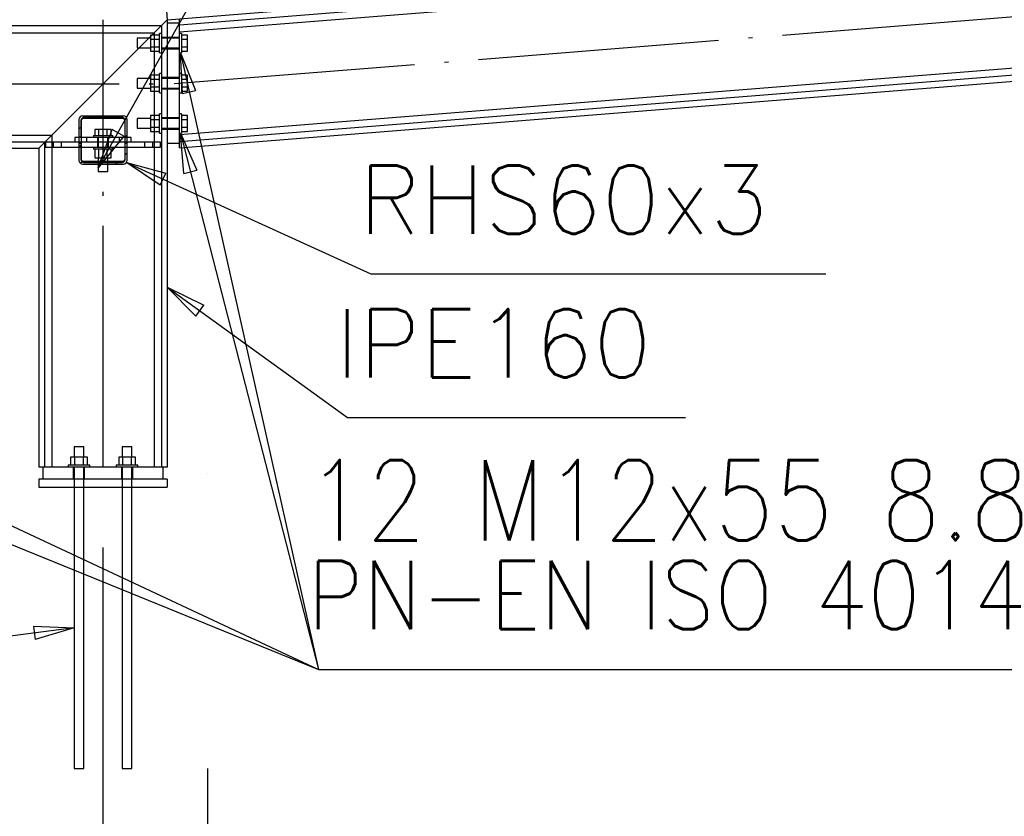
# Paper-space layout '450x700' of a CAD drawing. Header units: millimetres. Extents: x 0 to 420, y 0 to 695.
# Tile 51 of 86: x 231 to 256, y 314 to 334. Entities that reach past the tile are written whole.
import ezdxf

# ---------------------------------------------------------------- set-up
doc = ezdxf.new("R2010")
doc.units = ezdxf.units.MM
doc.linetypes.add('ACAD_ISO02W100', pattern=[15, 12, -3])
doc.linetypes.add('ACAD_ISO04W100', pattern=[30, 24, -3, 0, -3])
doc.layers.get('0').update_dxf_attribs({"linetype": 'CONTINUOUS'})
doc.layers.add('AS_DIM_ON', color=7, linetype='CONTINUOUS')
doc.styles.add('Simplex.shx', font='simplex.shx', dxfattribs={"height": 2})

psp = doc.layouts.new('450x700')

# ---------------------------------------------------------------- hatches: boundary and pattern name
h = psp.add_hatch()
h.set_pattern_fill('ANSI31', color=256, scale=0.1, style=0)
h.set_pattern_definition([(45, (237.16074, 342.5165), (-0.2245064, 0.2245064), [])])
h.paths.add_polyline_path([(233.92, 331.757), (232.9, 331.757, 0.414214), (232.81, 331.667), (232.81, 330.647, 0.414214), (232.9, 330.557), (233.92, 330.557, 0.414214), (234.01, 330.647), (234.01, 331.667, 0.414214)], flags=0)
h.paths.add_polyline_path([(233.89, 331.697, -0.414214), (233.95, 331.637), (233.95, 330.677, -0.414214), (233.89, 330.617), (232.93, 330.617, -0.414214), (232.87, 330.677), (232.87, 331.637, -0.414214), (232.93, 331.697)], flags=0)

# ---------------------------------------------------------------- linework, layer by layer
at = {"linetype": 'Continuous', "ltscale": 0.25}
for p, q in [((235.31, 334.025), (359.709, 343.944)), ((359.709, 341.031), (235.31, 331.111)), ((235.31, 330.963), (359.709, 340.882)), ((235.31, 333.844), (297.476, 338.801)), ((235.31, 331.292), (297.678, 336.265)), ((234.962, 334.747), (235.01, 334.149)), ((235.01, 334.149), (240.389, 334.578)), ((205.158, 334.001), (234.862, 334.001)), ((234.809, 333.948), (234.862, 334.001)), ((234.862, 334.001), (235.01, 334.149)), ((234.862, 334.001), (234.862, 323.016)), ((235.01, 334.149), (235.01, 334.063)), ((235.31, 334.063), (235.01, 334.063)), ((235.01, 334.063), (235.01, 331.073)), ((235.31, 334.025), (235.31, 334.173)), ((235.31, 331.073), (235.31, 334.025)), ((205.338, 333.821), (234.682, 333.821)), ((234.548, 333.688), (234.596, 333.735)), ((234.812, 333.768), (234.596, 333.768)), ((234.596, 333.768), (234.596, 333.668)), ((234.629, 333.768), (234.682, 333.821)), ((234.682, 333.821), (234.809, 333.948)), ((234.682, 333.821), (234.682, 333.768)), ((234.862, 333.808), (234.812, 333.808)), ((234.812, 333.803), (234.812, 333.808)), ((234.812, 333.79), (234.812, 333.803)), ((234.812, 333.767), (234.812, 333.79)), ((234.812, 333.738), (234.812, 333.767)), ((234.812, 333.701), (234.812, 333.738)), ((235.36, 333.808), (235.31, 333.808)), ((235.36, 333.808), (235.36, 333.803)), ((235.36, 333.803), (235.36, 333.79)), ((235.36, 333.79), (235.36, 333.767)), ((235.51, 333.768), (235.36, 333.768)), ((235.36, 333.767), (235.36, 333.738)), ((235.36, 333.738), (235.36, 333.701)), ((235.51, 333.668), (235.51, 333.768)), ((234.596, 333.688), (234.26, 333.688)), ((234.26, 333.688), (234.26, 333.679)), ((234.26, 333.679), (234.26, 333.653)), ((234.26, 333.653), (234.26, 333.614)), ((234.26, 333.614), (234.26, 333.568)), ((234.26, 333.568), (234.26, 333.522)), ((234.26, 333.522), (234.26, 333.483)), ((234.26, 333.483), (234.26, 333.457)), ((234.596, 333.668), (234.812, 333.668)), ((234.596, 333.668), (234.596, 333.468)), ((234.812, 333.468), (234.596, 333.468)), ((234.596, 333.468), (234.596, 333.368)), ((234.812, 333.66), (234.812, 333.701)), ((234.812, 333.615), (234.812, 333.66)), ((234.812, 333.568), (234.812, 333.615)), ((234.812, 333.521), (234.812, 333.568)), ((234.812, 333.476), (234.812, 333.521)), ((234.812, 333.435), (234.812, 333.476)), ((235.36, 333.701), (235.36, 333.66)), ((235.36, 333.668), (235.51, 333.668)), ((235.36, 333.66), (235.36, 333.615)), ((235.36, 333.615), (235.36, 333.568)), ((235.36, 333.568), (235.36, 333.521)), ((235.36, 333.521), (235.36, 333.476)), ((235.36, 333.476), (235.36, 333.435)), ((235.51, 333.468), (235.36, 333.468)), ((235.51, 333.468), (235.51, 333.668)), ((235.51, 333.368), (235.51, 333.468)), ((232.138, 331.277), (234.308, 333.448)), ((234.26, 333.457), (234.26, 333.448)), ((234.26, 333.448), (234.596, 333.448)), ((234.596, 333.368), (234.812, 333.368)), ((234.682, 333.368), (234.682, 332.768)), ((234.812, 333.398), (234.812, 333.435)), ((234.812, 333.368), (234.812, 333.398)), ((234.812, 333.346), (234.812, 333.368)), ((234.812, 333.333), (234.812, 333.346)), ((234.812, 333.328), (234.812, 333.333)), ((234.812, 333.328), (234.862, 333.328)), ((235.31, 333.328), (235.36, 333.328)), ((235.36, 333.435), (235.36, 333.398)), ((235.36, 333.398), (235.36, 333.368)), ((235.36, 333.368), (235.51, 333.368)), ((235.36, 333.368), (235.36, 333.346)), ((235.36, 333.346), (235.36, 333.333)), ((235.36, 333.333), (235.36, 333.328)), ((234.812, 332.768), (234.596, 332.768)), ((234.596, 332.768), (234.596, 332.668)), ((234.862, 332.808), (234.812, 332.808)), ((234.812, 332.803), (234.812, 332.808)), ((234.812, 332.79), (234.812, 332.803)), ((234.812, 332.767), (234.812, 332.79)), ((234.812, 332.738), (234.812, 332.767)), ((234.812, 332.701), (234.812, 332.738)), ((235.36, 332.808), (235.31, 332.808)), ((235.36, 332.808), (235.36, 332.803)), ((235.36, 332.803), (235.36, 332.79)), ((235.36, 332.79), (235.36, 332.767)), ((235.51, 332.768), (235.36, 332.768)), ((235.36, 332.767), (235.36, 332.738)), ((235.36, 332.738), (235.36, 332.701)), ((235.51, 332.668), (235.51, 332.768)), ((234.596, 332.688), (234.26, 332.688)), ((234.26, 332.688), (234.26, 332.679)), ((234.26, 332.679), (234.26, 332.653)), ((234.26, 332.653), (234.26, 332.614)), ((234.26, 332.614), (234.26, 332.568)), ((234.26, 332.568), (234.26, 332.522)), ((234.26, 332.522), (234.26, 332.483)), ((234.26, 332.483), (234.26, 332.457)), ((234.596, 332.668), (234.812, 332.668)), ((234.596, 332.668), (234.596, 332.468)), ((234.812, 332.66), (234.812, 332.701)), ((234.812, 332.615), (234.812, 332.66)), ((234.812, 332.568), (234.812, 332.615)), ((234.812, 332.521), (234.812, 332.568)), ((234.812, 332.476), (234.812, 332.521)), ((235.36, 332.701), (235.36, 332.66)), ((235.36, 332.668), (235.51, 332.668)), ((235.36, 332.66), (235.36, 332.615)), ((235.36, 332.615), (235.36, 332.568)), ((235.36, 332.568), (235.36, 332.521)), ((235.36, 332.521), (235.36, 332.476)), ((235.51, 332.468), (235.51, 332.668)), ((234.26, 332.457), (234.26, 332.448)), ((234.26, 332.448), (234.596, 332.448)), ((234.812, 332.468), (234.596, 332.468)), ((234.596, 332.468), (234.596, 332.368)), ((234.596, 332.368), (234.812, 332.368)), ((234.682, 332.368), (234.682, 331.768)), ((234.812, 332.435), (234.812, 332.476)), ((234.812, 332.398), (234.812, 332.435)), ((234.812, 332.368), (234.812, 332.398)), ((234.812, 332.346), (234.812, 332.368)), ((234.812, 332.333), (234.812, 332.346)), ((234.812, 332.328), (234.812, 332.333)), ((234.812, 332.328), (234.862, 332.328)), ((235.31, 332.328), (235.36, 332.328)), ((235.36, 332.476), (235.36, 332.435)), ((235.51, 332.468), (235.36, 332.468)), ((235.36, 332.435), (235.36, 332.398)), ((235.36, 332.398), (235.36, 332.368)), ((235.36, 332.368), (235.51, 332.368)), ((235.36, 332.368), (235.36, 332.346)), ((235.36, 332.346), (235.36, 332.333)), ((235.36, 332.333), (235.36, 332.328)), ((235.51, 332.368), (235.51, 332.468)), ((232.9, 331.757), (233.92, 331.757)), ((234.812, 331.768), (234.596, 331.768)), ((234.596, 331.768), (234.596, 331.668)), ((234.862, 331.808), (234.812, 331.808)), ((234.812, 331.803), (234.812, 331.808)), ((234.812, 331.79), (234.812, 331.803)), ((234.812, 331.767), (234.812, 331.79)), ((234.812, 331.738), (234.812, 331.767)), ((235.36, 331.808), (235.31, 331.808)), ((235.36, 331.808), (235.36, 331.803)), ((235.36, 331.803), (235.36, 331.79)), ((235.36, 331.79), (235.36, 331.767)), ((235.51, 331.768), (235.36, 331.768)), ((235.36, 331.767), (235.36, 331.738)), ((235.51, 331.668), (235.51, 331.768)), ((232.81, 331.667), (232.81, 330.647)), ((232.87, 330.677), (232.87, 331.637)), ((232.93, 331.697), (233.89, 331.697)), ((233.95, 331.637), (233.95, 330.677)), ((234.01, 330.647), (234.01, 331.667)), ((234.596, 331.688), (234.26, 331.688)), ((234.26, 331.688), (234.26, 331.679)), ((234.26, 331.679), (234.26, 331.653)), ((234.26, 331.653), (234.26, 331.614)), ((234.26, 331.614), (234.26, 331.568)), ((234.26, 331.568), (234.26, 331.522)), ((234.26, 331.522), (234.26, 331.483)), ((234.596, 331.668), (234.812, 331.668)), ((234.596, 331.668), (234.596, 331.468)), ((234.812, 331.701), (234.812, 331.738)), ((234.812, 331.66), (234.812, 331.701)), ((234.812, 331.615), (234.812, 331.66)), ((234.812, 331.568), (234.812, 331.615)), ((234.812, 331.521), (234.812, 331.568)), ((234.812, 331.476), (234.812, 331.521)), ((235.36, 331.738), (235.36, 331.701)), ((235.36, 331.701), (235.36, 331.66)), ((235.36, 331.668), (235.51, 331.668)), ((235.36, 331.66), (235.36, 331.615)), ((235.36, 331.615), (235.36, 331.568)), ((235.36, 331.568), (235.36, 331.521)), ((235.36, 331.521), (235.36, 331.476)), ((235.51, 331.468), (235.51, 331.668)), ((207.882, 331.277), (232.138, 331.277)), ((232.01, 331.15), (232.138, 331.277)), ((232.138, 331.277), (232.138, 331.097)), ((234.26, 331.483), (234.26, 331.457)), ((234.26, 331.457), (234.26, 331.448)), ((234.26, 331.448), (234.596, 331.448)), ((234.812, 331.468), (234.596, 331.468)), ((234.596, 331.468), (234.596, 331.368)), ((234.596, 331.368), (234.812, 331.368)), ((234.682, 331.368), (234.682, 331.097)), ((234.812, 331.435), (234.812, 331.476)), ((234.812, 331.398), (234.812, 331.435)), ((234.812, 331.368), (234.812, 331.398)), ((234.812, 331.346), (234.812, 331.368)), ((234.812, 331.333), (234.812, 331.346)), ((234.812, 331.328), (234.812, 331.333)), ((234.812, 331.328), (234.862, 331.328)), ((235.31, 331.328), (235.36, 331.328)), ((235.36, 331.476), (235.36, 331.435)), ((235.51, 331.468), (235.36, 331.468)), ((235.36, 331.435), (235.36, 331.398)), ((235.36, 331.398), (235.36, 331.368)), ((235.36, 331.368), (235.51, 331.368)), ((235.36, 331.368), (235.36, 331.346)), ((235.36, 331.346), (235.36, 331.333)), ((235.36, 331.333), (235.36, 331.328)), ((235.51, 331.368), (235.51, 331.468)), ((231.958, 331.097), (208.062, 331.097)), ((231.81, 330.949), (231.958, 331.097)), ((231.958, 331.097), (232.01, 331.15)), ((231.958, 323.016), (231.958, 331.097)), ((232.378, 331.097), (231.978, 331.097)), ((231.978, 331.097), (231.978, 330.977)), ((232.71, 331.097), (232.378, 331.097)), ((232.378, 330.977), (232.378, 331.097)), ((232.81, 331.217), (232.71, 331.217)), ((232.71, 331.217), (232.71, 331.097)), ((232.81, 331.097), (232.71, 331.097)), ((233.95, 331.217), (232.87, 331.217)), ((233.95, 331.097), (232.87, 331.097)), ((234.11, 331.217), (234.01, 331.217)), ((234.11, 331.097), (234.01, 331.097)), ((234.11, 331.097), (234.11, 331.217)), ((234.442, 331.097), (234.11, 331.097)), ((234.842, 331.097), (234.442, 331.097)), ((234.442, 331.097), (234.442, 330.977)), ((234.842, 330.977), (234.842, 331.097)), ((235.01, 331.073), (235.01, 323.016)), ((235.01, 331.073), (235.31, 331.073)), ((235.31, 330.963), (235.31, 331.073)), ((208.21, 330.949), (231.81, 330.949)), ((231.81, 330.949), (231.81, 323.016)), ((231.978, 330.977), (232.378, 330.977)), ((232.138, 330.977), (232.138, 323.016)), ((232.378, 330.977), (232.81, 330.977)), ((234.01, 330.977), (234.442, 330.977)), ((234.442, 330.977), (234.842, 330.977)), ((234.682, 330.977), (234.682, 323.016)), ((232.9, 330.557), (233.92, 330.557)), ((233.89, 330.617), (232.93, 330.617)), ((233.29, 330.557), (233.29, 330.367)), ((233.53, 330.367), (233.53, 330.557)), ((233.29, 330.367), (233.299, 330.367)), ((233.299, 330.367), (233.325, 330.367)), ((233.325, 330.367), (233.364, 330.367)), ((233.364, 330.367), (233.41, 330.367)), ((233.41, 330.367), (233.456, 330.367)), ((233.456, 330.367), (233.494, 330.367)), ((233.494, 330.367), (233.521, 330.367)), ((233.521, 330.367), (233.53, 330.367)), ((232.699, 323.516), (232.69, 323.516)), ((232.69, 323.516), (232.69, 323.258)), ((232.725, 323.516), (232.699, 323.516)), ((232.764, 323.516), (232.725, 323.516)), ((232.81, 323.516), (232.764, 323.516)), ((232.856, 323.516), (232.81, 323.516)), ((232.894, 323.516), (232.856, 323.516)), ((232.921, 323.516), (232.894, 323.516)), ((232.93, 323.516), (232.921, 323.516)), ((232.93, 323.258), (232.93, 323.516)), ((233.899, 323.516), (233.89, 323.516)), ((233.89, 323.516), (233.89, 323.258)), ((233.925, 323.516), (233.899, 323.516)), ((233.964, 323.516), (233.925, 323.516)), ((234.01, 323.516), (233.964, 323.516)), ((234.056, 323.516), (234.01, 323.516)), ((234.094, 323.516), (234.056, 323.516)), ((234.121, 323.516), (234.094, 323.516)), ((234.13, 323.516), (234.121, 323.516)), ((234.13, 323.258), (234.13, 323.516)), ((232.705, 323.258), (232.6, 323.258)), ((232.6, 323.258), (232.6, 323.066)), ((232.914, 323.258), (232.705, 323.258)), ((232.705, 323.066), (232.705, 323.258)), ((233.019, 323.258), (232.914, 323.258)), ((232.914, 323.258), (232.914, 323.066)), ((233.019, 323.066), (233.019, 323.258)), ((233.905, 323.258), (233.8, 323.258)), ((233.8, 323.258), (233.8, 323.066)), ((234.114, 323.258), (233.905, 323.258)), ((233.905, 323.066), (233.905, 323.258)), ((234.219, 323.258), (234.114, 323.258)), ((234.114, 323.258), (234.114, 323.066)), ((234.219, 323.066), (234.219, 323.258)), ((231.91, 323.016), (231.81, 323.016)), ((234.91, 323.016), (231.91, 323.016)), ((231.91, 323.016), (231.91, 322.716)), ((232.54, 323.066), (232.545, 323.066)), ((232.54, 323.066), (232.54, 323.016)), ((232.545, 323.066), (232.56, 323.066)), ((232.56, 323.066), (232.585, 323.066)), ((232.585, 323.066), (232.619, 323.066)), ((232.619, 323.066), (232.66, 323.066)), ((232.66, 323.066), (232.706, 323.066)), ((232.706, 323.066), (232.757, 323.066)), ((232.757, 323.066), (232.81, 323.066)), ((232.81, 323.066), (232.862, 323.066)), ((232.862, 323.066), (232.913, 323.066)), ((232.913, 323.066), (232.96, 323.066)), ((232.96, 323.066), (233.001, 323.066)), ((233.001, 323.066), (233.034, 323.066)), ((233.034, 323.066), (233.059, 323.066)), ((233.059, 323.066), (233.074, 323.066)), ((233.074, 323.066), (233.08, 323.066)), ((233.08, 323.016), (233.08, 323.066)), ((233.74, 323.066), (233.745, 323.066)), ((233.74, 323.066), (233.74, 323.016)), ((233.745, 323.066), (233.76, 323.066)), ((233.76, 323.066), (233.785, 323.066)), ((233.785, 323.066), (233.819, 323.066)), ((233.819, 323.066), (233.86, 323.066)), ((233.86, 323.066), (233.906, 323.066)), ((233.906, 323.066), (233.957, 323.066)), ((233.957, 323.066), (234.01, 323.066)), ((234.01, 323.066), (234.062, 323.066)), ((234.062, 323.066), (234.113, 323.066)), ((234.113, 323.066), (234.16, 323.066)), ((234.16, 323.066), (234.201, 323.066)), ((234.201, 323.066), (234.234, 323.066)), ((234.234, 323.066), (234.259, 323.066)), ((234.259, 323.066), (234.274, 323.066)), ((234.274, 323.066), (234.28, 323.066)), ((234.28, 323.016), (234.28, 323.066)), ((235.01, 323.016), (234.91, 323.016)), ((234.91, 322.716), (234.91, 323.016)), ((235.01, 322.716), (231.81, 322.716)), ((231.81, 322.716), (231.81, 322.516)), ((235.01, 322.716), (235.01, 322.516)), ((231.81, 322.516), (235.01, 322.516)), ((232.69, 322.516), (232.69, 315.516)), ((232.93, 315.516), (232.93, 322.516)), ((233.89, 322.516), (233.89, 315.516)), ((234.13, 315.516), (234.13, 322.516)), ((232.69, 315.516), (232.692, 315.516)), ((232.692, 315.516), (232.699, 315.516)), ((232.699, 315.516), (232.71, 315.516)), ((232.71, 315.516), (232.725, 315.516)), ((232.725, 315.516), (232.743, 315.516)), ((232.743, 315.516), (232.764, 315.516)), ((232.764, 315.516), (232.786, 315.516)), ((232.786, 315.516), (232.81, 315.516)), ((232.81, 315.516), (232.833, 315.516)), ((232.833, 315.516), (232.856, 315.516)), ((232.856, 315.516), (232.876, 315.516)), ((232.876, 315.516), (232.894, 315.516)), ((232.894, 315.516), (232.909, 315.516)), ((232.909, 315.516), (232.921, 315.516)), ((232.921, 315.516), (232.927, 315.516)), ((232.927, 315.516), (232.93, 315.516)), ((233.89, 315.516), (233.892, 315.516)), ((233.892, 315.516), (233.899, 315.516)), ((233.899, 315.516), (233.91, 315.516)), ((233.91, 315.516), (233.925, 315.516)), ((233.925, 315.516), (233.943, 315.516)), ((233.943, 315.516), (233.964, 315.516)), ((233.964, 315.516), (233.986, 315.516)), ((233.986, 315.516), (234.01, 315.516)), ((234.01, 315.516), (234.033, 315.516)), ((234.033, 315.516), (234.056, 315.516)), ((234.056, 315.516), (234.076, 315.516)), ((234.076, 315.516), (234.094, 315.516)), ((234.094, 315.516), (234.109, 315.516)), ((234.109, 315.516), (234.121, 315.516)), ((234.121, 315.516), (234.127, 315.516)), ((234.127, 315.516), (234.13, 315.516))]:
    psp.add_line(p, q, dxfattribs=at)
at = {"color": 10, "linetype": 'ACAD_ISO04W100', "ltscale": 0.25}
for p, q in [((235.182, 332.558), (359.836, 342.498)), ((233.41, 323.016), (233.41, 334.149)), ((205.01, 332.549), (235.01, 332.549)), ((233.41, 331.157), (233.41, 331.157))]:
    psp.add_line(p, q, dxfattribs=at)
at = {"color": 84, "linetype": 'ACAD_ISO02W100', "ltscale": 0.25}
for p, q in [((234.629, 333.768), (234.596, 333.735)), ((234.596, 333.735), (234.629, 333.768)), ((234.682, 333.768), (234.682, 333.368)), ((235.01, 333.708), (234.862, 333.708)), ((235.31, 333.708), (235.01, 333.708)), ((234.308, 333.448), (234.548, 333.688)), ((235.31, 333.688), (234.862, 333.688)), ((234.862, 333.448), (235.31, 333.448)), ((234.862, 333.428), (235.01, 333.428)), ((235.01, 333.428), (235.31, 333.428)), ((234.682, 332.768), (234.682, 332.368)), ((235.01, 332.708), (234.862, 332.708)), ((235.31, 332.688), (234.862, 332.688)), ((235.31, 332.708), (235.01, 332.708)), ((234.862, 332.448), (235.31, 332.448)), ((234.862, 332.428), (235.01, 332.428)), ((235.01, 332.428), (235.31, 332.428)), ((234.682, 331.768), (234.682, 331.368)), ((232.86, 331.637), (232.86, 331.217)), ((233.88, 331.717), (232.94, 331.717)), ((233.96, 331.217), (233.96, 331.637)), ((235.01, 331.708), (234.862, 331.708)), ((235.31, 331.688), (234.862, 331.688)), ((235.31, 331.708), (235.01, 331.708)), ((233.17, 331.267), (233.174, 331.267)), ((233.17, 331.267), (233.17, 331.217)), ((233.174, 331.267), (233.188, 331.267)), ((233.188, 331.267), (233.209, 331.267)), ((233.309, 331.417), (233.209, 331.417)), ((233.209, 331.417), (233.209, 331.267)), ((233.209, 331.267), (233.24, 331.267)), ((233.24, 331.267), (233.276, 331.267)), ((233.276, 331.267), (233.318, 331.267)), ((233.51, 331.417), (233.309, 331.417)), ((233.309, 331.267), (233.309, 331.417)), ((233.318, 331.267), (233.363, 331.267)), ((233.363, 331.267), (233.41, 331.267)), ((233.41, 331.267), (233.456, 331.267)), ((233.456, 331.267), (233.501, 331.267)), ((233.501, 331.267), (233.543, 331.267)), ((233.61, 331.417), (233.51, 331.417)), ((233.51, 331.267), (233.51, 331.417)), ((233.543, 331.267), (233.579, 331.267)), ((233.579, 331.267), (233.61, 331.267)), ((233.61, 331.267), (233.61, 331.417)), ((233.61, 331.267), (233.631, 331.267)), ((233.631, 331.267), (233.645, 331.267)), ((233.645, 331.267), (233.65, 331.267)), ((233.65, 331.217), (233.65, 331.267)), ((234.862, 331.448), (235.31, 331.448)), ((234.862, 331.428), (235.01, 331.428)), ((235.01, 331.428), (235.31, 331.428)), ((232.138, 331.097), (232.138, 330.977)), ((232.178, 330.977), (232.178, 331.097)), ((232.81, 331.237), (232.87, 331.237)), ((232.87, 331.217), (232.81, 331.217)), ((232.87, 331.097), (232.81, 331.097)), ((232.81, 331.077), (232.87, 331.077)), ((232.86, 331.097), (232.86, 330.677)), ((233.01, 331.097), (233.01, 331.217)), ((233.27, 331.217), (233.27, 331.097)), ((233.27, 331.097), (233.27, 330.977)), ((233.29, 331.217), (233.29, 330.977)), ((233.53, 330.977), (233.53, 331.217)), ((233.55, 331.097), (233.55, 331.217)), ((233.55, 330.977), (233.55, 331.097)), ((233.81, 331.217), (233.81, 331.097)), ((233.95, 331.237), (234.01, 331.237)), ((234.01, 331.217), (233.95, 331.217)), ((234.01, 331.097), (233.95, 331.097)), ((233.95, 331.077), (234.01, 331.077)), ((233.96, 330.677), (233.96, 331.097)), ((234.642, 331.097), (234.642, 330.977)), ((234.682, 331.097), (234.682, 330.977)), ((232.81, 330.977), (234.01, 330.977)), ((233.17, 330.977), (233.17, 330.927)), ((233.174, 330.927), (233.17, 330.927)), ((233.188, 330.927), (233.174, 330.927)), ((233.209, 330.927), (233.188, 330.927)), ((233.24, 330.927), (233.209, 330.927)), ((233.209, 330.927), (233.209, 330.711)), ((233.276, 330.927), (233.24, 330.927)), ((233.318, 330.927), (233.276, 330.927)), ((233.309, 330.711), (233.309, 330.927)), ((233.363, 330.927), (233.318, 330.927)), ((233.41, 330.927), (233.363, 330.927)), ((233.456, 330.927), (233.41, 330.927)), ((233.501, 330.927), (233.456, 330.927)), ((233.543, 330.927), (233.501, 330.927)), ((233.51, 330.711), (233.51, 330.927)), ((233.579, 330.927), (233.543, 330.927)), ((233.61, 330.927), (233.579, 330.927)), ((233.631, 330.927), (233.61, 330.927)), ((233.61, 330.711), (233.61, 330.927)), ((233.645, 330.927), (233.631, 330.927)), ((233.65, 330.927), (233.645, 330.927)), ((233.65, 330.927), (233.65, 330.977)), ((232.94, 330.597), (233.88, 330.597)), ((233.209, 330.711), (233.309, 330.711)), ((233.29, 330.711), (233.29, 330.557)), ((233.309, 330.711), (233.51, 330.711)), ((233.51, 330.711), (233.61, 330.711)), ((233.53, 330.557), (233.53, 330.711)), ((232.67, 323.016), (232.67, 322.716)), ((232.69, 323.016), (232.69, 322.716)), ((232.93, 322.716), (232.93, 323.016)), ((232.95, 322.716), (232.95, 323.016)), ((233.87, 323.016), (233.87, 322.716)), ((233.89, 323.016), (233.89, 322.716)), ((234.13, 322.716), (234.13, 323.016)), ((234.15, 322.716), (234.15, 323.016)), ((232.69, 322.716), (232.69, 322.516)), ((232.93, 322.516), (232.93, 322.716)), ((233.89, 322.716), (233.89, 322.516)), ((234.13, 322.516), (234.13, 322.716))]:
    psp.add_line(p, q, dxfattribs=at)
at = {"color": 7}
for p, q in [((205.76, 333.405), (238.775, 317.978)), ((205.76, 331.405), (238.775, 317.978)), ((235.335, 331.328), (238.775, 317.978)), ((232.69, 319.016), (202.091, 315.019))]:
    psp.add_line(p, q, dxfattribs=at)
at = {"color": 0, "linetype": 'ByBlock', "lineweight": -2}
for p, q in [((235.391, 332.316), (235.335, 333.328)), ((235.335, 333.328), (235.716, 332.389)), ((235.391, 332.316), (235.716, 332.389)), ((233.29, 330.462), (233.634, 331.415)), ((233.925, 331.252), (233.634, 331.415)), ((235.423, 330.318), (235.335, 331.328)), ((235.335, 331.328), (235.746, 330.401)), ((233.925, 331.252), (233.29, 330.462)), ((234.833, 330.027), (233.992, 330.593)), ((233.992, 330.593), (234.971, 330.331)), ((234.833, 330.027), (234.971, 330.331)), ((235.423, 330.318), (235.746, 330.401)), ((235.722, 326.774), (235.01, 327.495)), ((235.01, 327.495), (235.917, 327.044)), ((235.722, 326.774), (235.917, 327.044)), ((231.676, 319.052), (232.69, 319.016)), ((231.676, 319.052), (231.72, 318.722)), ((232.69, 319.016), (231.72, 318.722))]:
    psp.add_line(p, q, dxfattribs=at)
at = {"color": 20, "linetype": 'ACAD_ISO04W100', "ltscale": 0.25}
for p, q in [((236.009, 322.866), (236.009, 322.866)), ((236.009, 315.516), (236.009, 303.016))]:
    psp.add_line(p, q, dxfattribs=at)
at = {"color": 7}
for points in [[(233.29, 330.462), (238.933, 340.503), (261.114, 340.503)], [(235.335, 333.328), (238.775, 317.978), (261.728, 317.978)], [(233.992, 330.593), (240.075, 327.823), (251.408, 327.823)], [(235.01, 327.495), (239.497, 324.247), (247.916, 324.247)]]:
    psp.add_lwpolyline(points, dxfattribs=at)
at = {"linetype": 'Continuous', "ltscale": 0.25}
for centre, start, end in [((232.9, 331.667), 90, 180), ((233.92, 331.667), 0, 90), ((232.9, 330.647), 180, 270), ((233.92, 330.647), 270, 0)]:
    psp.add_arc(centre, 0.09, start, end, dxfattribs=at)
at = {"color": 84, "linetype": 'ACAD_ISO02W100', "ltscale": 0.25}
for centre, start, end in [((232.94, 331.637), 90, 180), ((233.88, 331.637), 0, 90), ((232.94, 330.677), 180, 270), ((233.88, 330.677), 270, 0)]:
    psp.add_arc(centre, 0.08, start, end, dxfattribs=at)
at = {"linetype": 'Continuous', "ltscale": 0.25, "extrusion": (1.13687e-13, -4.70906e-14, -1)}
psp.add_arc((-232.93, 331.637), 0.06, 0, 90, dxfattribs=at)
at = {"linetype": 'Continuous', "ltscale": 0.25, "extrusion": (-6.27875e-14, -1.51582e-13, -1)}
psp.add_arc((-233.89, 331.637), 0.06, 90, 180, dxfattribs=at)
at = {"linetype": 'Continuous', "ltscale": 0.25, "extrusion": (7.57912e-14, 3.13938e-14, -1)}
psp.add_arc((-232.93, 330.677), 0.06, 270, 0, dxfattribs=at)
at = {"linetype": 'Continuous', "ltscale": 0.25, "extrusion": (-7.84844e-14, 1.89478e-13, -1)}
psp.add_arc((-233.89, 330.677), 0.06, 180, 270, dxfattribs=at)
at = {"layer": 'AS_DIM_ON', "color": 8}
psp.add_line((233.41, 308.832), (233.41, 321.016), dxfattribs=at)
psp.add_line((233.41, 308.832), (233.41, 321.016), dxfattribs=at)

# ---------------------------------------------------------------- texts
at = {"color": 7, "style": 'Simplex.shx'}
for s, height, p in [('RHS60x3', 1.7, (239.777, 328.823)), ('IPE160', 1.7, (239.199, 325.247)), ('12 M12x55 8.8', 2, (238.414, 321.188)), ('PN-EN ISO 4014', 1.7, (238.477, 318.978))]:
    psp.add_text(s, height=height, dxfattribs=at).set_placement(p)

doc.saveas('drawing.dxf')
